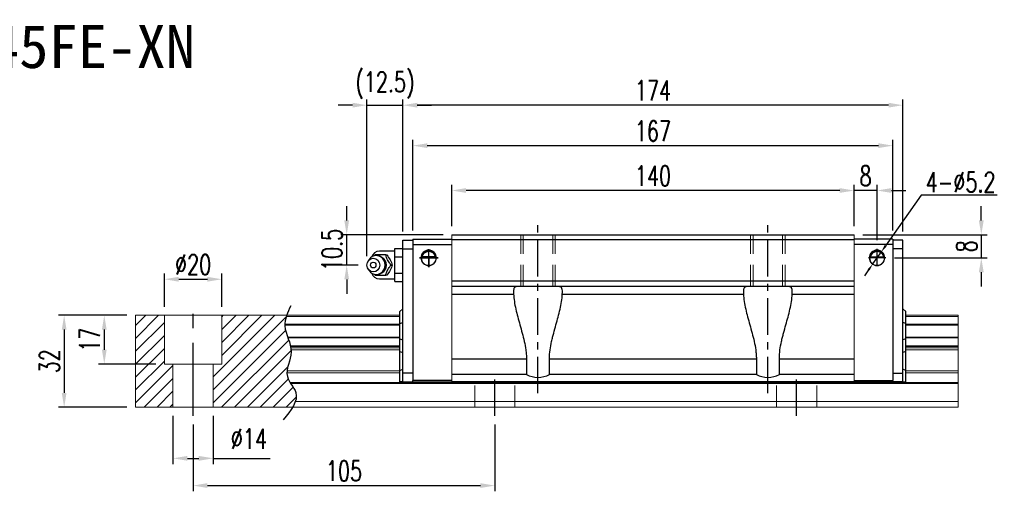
# Model space of a CAD drawing. Header units: millimetres. Extents: x 60 to 638, y 619 to 1098.
# Tile 3 of 3: x 295 to 638, y 619 to 783. Entities that reach past the tile are written whole.
import ezdxf
from ezdxf.enums import TextEntityAlignment as Align

# ---------------------------------------------------------------- set-up
doc = ezdxf.new("R2010")
doc.units = ezdxf.units.MM
doc.header["$LTSCALE"] = 2
doc.header["$PDSIZE"] = -1
for name, pattern in [('CENTER', [10.16, 6.35, -1.27, 1.27, -1.27]), ('DASHED', [0.75, 0.5, -0.25]), ('HIDDEN', [1.905, 1.27, -0.635])]:
    doc.linetypes.add(name, pattern=pattern)
for name, color, linetype in [('2', 7, 'Continuous'), ('CHA', 2, 'Continuous'), ('CL', 1, 'CENTER'), ('DIM', 4, 'Continuous'), ('HID', 2, 'DASHED'), ('OUT', 3, 'Continuous')]:
    doc.layers.add(name, color=color, linetype=linetype)
doc.styles.add('DIM-7', font='SIMPLEX.shx', dxfattribs={"width": 0.7, "bigfont": 'chineset.shx'})
doc.styles.add('T', font='kaiu.ttf')
doc.dimstyles.new('CNS', dxfattribs={"dimtxt": 3.5, "dimasz": 2.5, "dimexe": 1, "dimexo": 1.5, "dimgap": 0.09, "dimtad": 0, "dimdsep": 46, "dimtxsty": 'DIM-7', "dimcen": 0.09, "dimclrd": 1, "dimclre": 1, "dimclrt": 4, "dimadec": 0, "dimazin": 0, "dimtfac": 1, "dimtix": 1, "dimtmove": 2, "dimatfit": 3, "dimfxl": 1, "dimtvp": 0.971429, "dimtolj": 1, "dimarcsym": 0})
doc.dimstyles.new('CNSx1 (指線專用)', dxfattribs={"dimscale": 0.56, "dimtxt": 3.5, "dimasz": 2.5, "dimexe": 1, "dimexo": 1.5, "dimgap": 1, "dimtad": 1, "dimtih": 1, "dimtoh": 1, "dimdsep": 46, "dimtxsty": 'DIM-7', "dimcen": 0.09, "dimclrd": 256, "dimclre": 256, "dimclrt": 4, "dimadec": 0, "dimazin": 0, "dimtfac": 1, "dimtix": 1, "dimtmove": 1, "dimatfit": 3, "dimfxl": 1, "dimtvp": 0.971429, "dimtolj": 1, "dimarcsym": 0})

# ---------------------------------------------------------------- blocks, each defined once
blk = doc.blocks.new('*D7')
at = {"color": 7, "lineweight": -2}
for p, q in [((355.28, 642.34), (355.28, 619.07)), ((460.28, 642.34), (460.28, 619.07)), ((360.28, 621.07), (455.28, 621.07))]:
    blk.add_line(p, q, dxfattribs=at)
at = {"color": 7}
for points in [[(360.28, 621.91), (360.28, 620.24), (355.28, 621.07)], [(455.28, 621.91), (455.28, 620.24), (460.28, 621.07)]]:
    blk.add_solid(points, dxfattribs=at)
at = {"layer": 'DEFPOINTS', "color": 0}
for p in [(355.28, 645.34), (460.28, 645.34), (460.28, 621.07)]:
    blk.add_point(p, dxfattribs=at)
at = {"color": 7, "insert": (407.78, 626.17), "char_height": 7, "attachment_point": 5, "style": 'DIM-7'}
blk.add_mtext('\\A1;105', dxfattribs=at)
blk = doc.blocks.new('*D14')
at = {"color": 7, "lineweight": -2}
for p, q in [((345.28, 683.34), (345.28, 694.89)), ((350.28, 692.89), (360.28, 692.89)), ((365.28, 683.34), (365.28, 694.89))]:
    blk.add_line(p, q, dxfattribs=at)
at = {"color": 7}
for points in [[(350.28, 693.72), (350.28, 692.05), (345.28, 692.89)], [(360.28, 693.72), (360.28, 692.05), (365.28, 692.89)]]:
    blk.add_solid(points, dxfattribs=at)
at = {"layer": 'DEFPOINTS', "color": 0}
for p in [(365.28, 692.89), (345.28, 680.34), (365.28, 680.34)]:
    blk.add_point(p, dxfattribs=at)
at = {"color": 7, "insert": (355.28, 697.99), "char_height": 7, "attachment_point": 5, "style": 'DIM-7'}
blk.add_mtext('\\A1;%%C20', dxfattribs=at)
blk = doc.blocks.new('*D15')
at = {"color": 7, "lineweight": -2}
for p, q in [((332.28, 680.34), (322.38, 680.34)), ((324.38, 675.34), (324.38, 668.34)), ((342.28, 663.34), (322.38, 663.34))]:
    blk.add_line(p, q, dxfattribs=at)
at = {"color": 7}
for points in [[(323.55, 675.34), (325.21, 675.34), (324.38, 680.34)], [(323.55, 668.34), (325.21, 668.34), (324.38, 663.34)]]:
    blk.add_solid(points, dxfattribs=at)
at = {"layer": 'DEFPOINTS', "color": 0}
for p in [(335.28, 680.34), (324.38, 663.34), (345.28, 663.34)]:
    blk.add_point(p, dxfattribs=at)
at = {"color": 7, "insert": (319.28, 671.84), "char_height": 7, "attachment_point": 5, "rotation": 90, "style": 'DIM-7'}
blk.add_mtext('\\A1;17', dxfattribs=at)
blk = doc.blocks.new('*D16')
at = {"color": 7, "lineweight": -2}
for p, q in [((332.28, 680.34), (308.42, 680.34)), ((310.42, 675.34), (310.42, 653.34)), ((332.28, 648.34), (308.42, 648.34))]:
    blk.add_line(p, q, dxfattribs=at)
at = {"color": 7}
for points in [[(309.59, 675.34), (311.25, 675.34), (310.42, 680.34)], [(309.59, 653.34), (311.25, 653.34), (310.42, 648.34)]]:
    blk.add_solid(points, dxfattribs=at)
at = {"layer": 'DEFPOINTS', "color": 0}
for p in [(335.28, 680.34), (310.42, 648.34), (335.28, 648.34)]:
    blk.add_point(p, dxfattribs=at)
at = {"color": 7, "insert": (305.32, 664.34), "char_height": 7, "attachment_point": 5, "rotation": 90, "style": 'DIM-7'}
blk.add_mtext('\\A1;32', dxfattribs=at)
blk = doc.blocks.new('*D17')
at = {"color": 7, "lineweight": -2}
for p, q in [((580.28, 723.77), (575.28, 723.77)), ((585.28, 711.34), (585.28, 725.77)), ((593.28, 723.77), (585.28, 723.77)), ((593.28, 706.48), (593.28, 725.77)), ((598.28, 723.77), (603.28, 723.77))]:
    blk.add_line(p, q, dxfattribs=at)
at = {"color": 7}
for points in [[(580.28, 724.61), (580.28, 722.94), (585.28, 723.77)], [(598.28, 724.61), (598.28, 722.94), (593.28, 723.77)]]:
    blk.add_solid(points, dxfattribs=at)
at = {"layer": 'DEFPOINTS', "color": 0}
for p in [(585.28, 723.77), (585.28, 708.34), (593.28, 703.48)]:
    blk.add_point(p, dxfattribs=at)
at = {"color": 7, "insert": (589.28, 728.87), "char_height": 7, "attachment_point": 5, "style": 'DIM-7'}
blk.add_mtext('\\A1;8', dxfattribs=at)
blk = doc.blocks.new('*D19')
at = {"color": 7, "lineweight": -2}
for p, q in [((445.28, 711.34), (445.28, 725.77)), ((580.28, 723.77), (450.28, 723.77)), ((585.28, 711.34), (585.28, 725.77))]:
    blk.add_line(p, q, dxfattribs=at)
at = {"color": 7}
for points in [[(450.28, 724.61), (450.28, 722.94), (445.28, 723.77)], [(580.28, 724.61), (580.28, 722.94), (585.28, 723.77)]]:
    blk.add_solid(points, dxfattribs=at)
at = {"layer": 'DEFPOINTS', "color": 0}
for p in [(445.28, 723.77), (445.28, 708.34), (585.28, 708.34)]:
    blk.add_point(p, dxfattribs=at)
at = {"color": 7, "insert": (515.28, 728.87), "char_height": 7, "attachment_point": 5, "style": 'DIM-7'}
blk.add_mtext('\\A1;140', dxfattribs=at)
blk = doc.blocks.new('*D6')
at = {"color": 7, "lineweight": -2}
for p, q in [((428.28, 709.49), (428.28, 755.47)), ((602.28, 709.49), (602.28, 755.47)), ((597.28, 753.47), (433.28, 753.47))]:
    blk.add_line(p, q, dxfattribs=at)
at = {"color": 7}
for points in [[(433.28, 754.31), (433.28, 752.64), (428.28, 753.47)], [(597.28, 754.31), (597.28, 752.64), (602.28, 753.47)]]:
    blk.add_solid(points, dxfattribs=at)
at = {"layer": 'DEFPOINTS', "color": 0}
for p in [(428.28, 753.47), (428.28, 706.49), (602.28, 706.49)]:
    blk.add_point(p, dxfattribs=at)
at = {"color": 7, "insert": (515.28, 758.57), "char_height": 7, "attachment_point": 5, "style": 'DIM-7'}
blk.add_mtext('\\A1;174', dxfattribs=at)
blk = doc.blocks.new('*D20')
at = {"color": 7, "lineweight": -2}
for p, q in [((629.55, 713.34), (629.55, 718.34)), ((588.28, 708.34), (631.55, 708.34)), ((629.55, 708.34), (629.55, 700.34)), ((599.3, 700.34), (631.55, 700.34)), ((629.55, 695.34), (629.55, 690.34))]:
    blk.add_line(p, q, dxfattribs=at)
at = {"color": 7}
for points in [[(628.71, 713.34), (630.38, 713.34), (629.55, 708.34)], [(628.71, 695.34), (630.38, 695.34), (629.55, 700.34)]]:
    blk.add_solid(points, dxfattribs=at)
at = {"layer": 'DEFPOINTS', "color": 0}
for p in [(585.28, 708.34), (596.3, 700.34), (629.55, 700.34)]:
    blk.add_point(p, dxfattribs=at)
at = {"color": 7, "insert": (624.45, 704.34), "char_height": 7, "attachment_point": 5, "rotation": 90, "style": 'DIM-7'}
blk.add_mtext('\\A1;8', dxfattribs=at)
blk = doc.blocks.new('*D22')
at = {"layer": 'DEFPOINTS', "color": 0}
for p in [(598.78, 739.39), (431.78, 706.84), (598.78, 706.84)]:
    blk.add_point(p, dxfattribs=at)
at = {"layer": 'DIM', "color": 7, "lineweight": -2}
for p, q in [((431.78, 709.84), (431.78, 741.39)), ((598.78, 709.84), (598.78, 741.39)), ((436.78, 739.39), (593.78, 739.39))]:
    blk.add_line(p, q, dxfattribs=at)
at = {"layer": 'DIM', "color": 7}
for points in [[(436.78, 740.22), (436.78, 738.56), (431.78, 739.39)], [(593.78, 740.22), (593.78, 738.56), (598.78, 739.39)]]:
    blk.add_solid(points, dxfattribs=at)
at = {"layer": 'DIM', "color": 7, "insert": (515.28, 744.49), "char_height": 7, "attachment_point": 5, "style": 'DIM-7'}
blk.add_mtext('\\A1;167', dxfattribs=at)
blk = doc.blocks.new('*D24')
at = {"layer": 'DEFPOINTS', "color": 0}
for p in [(408.73, 708.34), (445.28, 708.34), (415.78, 697.84)]:
    blk.add_point(p, dxfattribs=at)
at = {"layer": 'DIM', "color": 7, "lineweight": -2}
for p, q in [((408.73, 713.34), (408.73, 718.34)), ((442.28, 708.34), (406.73, 708.34)), ((408.73, 697.84), (408.73, 708.34)), ((412.78, 697.84), (406.73, 697.84)), ((408.73, 692.84), (408.73, 687.84))]:
    blk.add_line(p, q, dxfattribs=at)
at = {"layer": 'DIM', "color": 7}
for points in [[(407.9, 713.34), (409.56, 713.34), (408.73, 708.34)], [(407.9, 692.84), (409.56, 692.84), (408.73, 697.84)]]:
    blk.add_solid(points, dxfattribs=at)
at = {"layer": 'DIM', "color": 7, "insert": (403.63, 703.09), "char_height": 7, "attachment_point": 5, "rotation": 90, "style": 'DIM-7'}
blk.add_mtext('\\A1;10.5', dxfattribs=at)
blk = doc.blocks.new('*D25')
at = {"color": 7, "lineweight": -2}
for p, q in [((415.78, 700.87), (415.78, 755.47)), ((428.28, 709.49), (428.28, 755.47)), ((410.78, 753.47), (405.78, 753.47)), ((415.78, 753.47), (428.28, 753.47)), ((433.28, 753.47), (438.28, 753.47))]:
    blk.add_line(p, q, dxfattribs=at)
at = {"color": 7}
for points in [[(410.78, 754.31), (410.78, 752.64), (415.78, 753.47)], [(433.28, 754.31), (433.28, 752.64), (428.28, 753.47)]]:
    blk.add_solid(points, dxfattribs=at)
at = {"layer": 'DEFPOINTS', "color": 0}
for p in [(428.28, 753.47), (428.28, 706.49), (415.78, 697.87)]:
    blk.add_point(p, dxfattribs=at)
at = {"color": 7, "insert": (422.03, 760.41), "char_height": 7, "attachment_point": 5, "style": 'DIM-7'}
blk.add_mtext('\\A1;(12.5)', dxfattribs=at)
blk = doc.blocks.new('*D27')
at = {"color": 7, "lineweight": -2}
for p, q in [((348.28, 645.34), (348.28, 628.55)), ((362.28, 645.34), (362.28, 628.55)), ((353.28, 630.55), (357.28, 630.55)), ((362.28, 630.55), (382.14, 630.55))]:
    blk.add_line(p, q, dxfattribs=at)
at = {"color": 7}
for points in [[(353.28, 631.39), (353.28, 629.72), (348.28, 630.55)], [(357.28, 631.39), (357.28, 629.72), (362.28, 630.55)]]:
    blk.add_solid(points, dxfattribs=at)
at = {"layer": 'DEFPOINTS', "color": 0}
for p in [(348.28, 648.34), (362.28, 648.34), (362.28, 630.55)]:
    blk.add_point(p, dxfattribs=at)
at = {"color": 7, "insert": (374.71, 637.35), "char_height": 7, "attachment_point": 5, "style": 'DIM-7'}
blk.add_mtext('\\A1;%%C14', dxfattribs=at)
blk = doc.blocks.new('*D50')
at = {"color": 0, "lineweight": -2}
for p, q in [((608.61, 722.19), (596.21, 704.51)), ((635.04, 722.19), (608.61, 722.19)), ((591.78, 698.21), (594.77, 702.46)), ((590.35, 696.16), (588.91, 694.12))]:
    blk.add_line(p, q, dxfattribs=at)
at = {"color": 0}
for points in [[(595.87, 704.75), (596.55, 704.27), (594.77, 702.46)], [(590.01, 696.4), (590.69, 695.92), (591.78, 698.21)]]:
    blk.add_solid(points, dxfattribs=at)
at = {"layer": 'DEFPOINTS', "color": 0}
for p in [(594.77, 702.46), (591.78, 698.21)]:
    blk.add_point(p, dxfattribs=at)
at = {"color": 0, "insert": (622.33, 726.69), "char_height": 3.5, "attachment_point": 5, "style": 'DIM-7'}
blk.add_mtext('\\A1;{\\H2x;4-∅5.2}', dxfattribs=at)

msp = doc.modelspace()

# ---------------------------------------------------------------- hatches: boundary and pattern name
at = {"layer": 'DIM'}
h = msp.add_hatch(dxfattribs=at)
h.set_pattern_fill('ANSI31', color=0, style=0)
h.set_pattern_definition([(45, (31.3283, 507.5548), (-2.245064, 2.245064), [])])
edge = h.paths.add_edge_path()
edge.add_spline(control_points=[(388.178, 672.767), (387.714, 674.068), (387.252, 675.444), (387.209, 676.822), (387.207, 676.907)], knot_values=[7.0410379, 7.0410379, 7.0410379, 7.0410379, 11.0834181, 11.3490412, 11.3490412, 11.3490412, 11.3490412], degree=3, periodic=0)
edge.add_spline(control_points=[(387.207, 676.907), (387.206, 677.005), (387.207, 677.103), (387.209, 677.201)], knot_values=[6.7346274, 6.7346274, 6.7346274, 6.7346274, 7.0410379, 7.0410379, 7.0410379, 7.0410379], degree=3, periodic=0)
edge.add_spline(control_points=[(387.209, 677.201), (387.234, 678.104), (387.424, 679.008), (387.71, 679.912)], knot_values=[3.908874, 3.908874, 3.908874, 3.908874, 6.7346274, 6.7346274, 6.7346274, 6.7346274], degree=3, periodic=0)
edge.add_spline(control_points=[(387.71, 679.912), (387.755, 680.054), (387.802, 680.195), (387.852, 680.337)], knot_values=[3.466366, 3.466366, 3.466366, 3.466366, 3.908874, 3.908874, 3.908874, 3.908874], degree=3, periodic=0)
edge.add_line((387.848, 680.337), (365.277, 680.337))
edge.add_line((365.277, 680.337), (365.277, 663.337))
edge.add_line((365.277, 663.337), (362.277, 663.337))
edge.add_line((362.277, 663.337), (362.277, 648.337))
edge.add_line((362.277, 648.337), (389.919, 648.337))
edge.add_spline(control_points=[(389.919, 648.337), (390.323, 649.007), (390.655, 649.674), (390.88, 650.337)], knot_values=[35.0876755, 35.0876755, 35.0876755, 35.0876755, 37.2888756, 37.2888756, 37.2888756, 37.2888756], degree=3, periodic=0)
edge.add_spline(control_points=[(390.88, 650.337), (391.238, 651.39), (391.42, 653.514), (389.92, 655.562), (389.239, 656.63)], knot_values=[27.949439, 27.949439, 27.949439, 27.949439, 31.4503537, 35.0876755, 35.0876755, 35.0876755, 35.0876755], degree=3, periodic=0)
edge.add_spline(control_points=[(389.239, 656.63), (389.165, 656.747), (389.091, 656.865), (389.018, 656.983)], knot_values=[27.5490533, 27.5490533, 27.5490533, 27.5490533, 27.949439, 27.949439, 27.949439, 27.949439], degree=3, periodic=0)
edge.add_spline(control_points=[(389.018, 656.983), (388.617, 657.641), (388.053, 658.721), (387.94, 659.855), (387.945, 660.294)], knot_values=[23.9494384, 23.9494384, 23.9494384, 23.9494384, 26.1777675, 27.5490533, 27.5490533, 27.5490533, 27.5490533], degree=3, periodic=0)
edge.add_spline(control_points=[(387.945, 660.294), (387.947, 660.528), (387.963, 660.764), (387.99, 661.001)], knot_values=[23.2175338, 23.2175338, 23.2175338, 23.2175338, 23.9494384, 23.9494384, 23.9494384, 23.9494384], degree=3, periodic=0)
edge.add_spline(control_points=[(387.99, 661.001), (388.233, 663.142), (389.478, 665.637), (389.403, 668.053), (389.387, 668.275)], knot_values=[15.9420699, 15.9420699, 15.9420699, 15.9420699, 22.5462419, 23.2175338, 23.2175338, 23.2175338, 23.2175338], degree=3, periodic=0)
edge.add_spline(control_points=[(389.387, 668.275), (389.369, 668.512), (389.34, 668.747), (389.303, 668.982)], knot_values=[15.228195, 15.228195, 15.228195, 15.228195, 15.9420699, 15.9420699, 15.9420699, 15.9420699], degree=3, periodic=0)
edge.add_spline(control_points=[(389.303, 668.982), (389.276, 669.15), (389.244, 669.317), (389.209, 669.483)], knot_values=[14.7203513, 14.7203513, 14.7203513, 14.7203513, 15.228195, 15.228195, 15.228195, 15.228195], degree=3, periodic=0)
edge.add_spline(control_points=[(389.209, 669.483), (389.189, 669.576), (389.168, 669.669), (389.146, 669.761)], knot_values=[14.4372251, 14.4372251, 14.4372251, 14.4372251, 14.7203513, 14.7203513, 14.7203513, 14.7203513], degree=3, periodic=0)
edge.add_spline(control_points=[(389.146, 669.761), (388.929, 670.673), (388.605, 671.575), (388.283, 672.473)], knot_values=[11.6531458, 11.6531458, 11.6531458, 11.6531458, 14.4372251, 14.4372251, 14.4372251, 14.4372251], degree=3, periodic=0)
edge.add_spline(control_points=[(388.283, 672.473), (388.248, 672.571), (388.213, 672.669), (388.178, 672.767)], knot_values=[11.3490412, 11.3490412, 11.3490412, 11.3490412, 11.6531458, 11.6531458, 11.6531458, 11.6531458], degree=3, periodic=0)
edge.add_line((388.178, 672.767), (388.178, 672.767))
h.paths.add_polyline_path([(345.277, 680.337), (335.277, 680.337), (335.277, 648.337), (348.277, 648.337), (348.277, 663.337), (345.277, 663.337)])

# ---------------------------------------------------------------- linework, layer by layer
at = {"layer": '2', "color": 0, "linetype": 'Continuous'}
for p, q in [((428.277, 706.487), (431.777, 706.487)), ((428.277, 703.487), (428.277, 706.487)), ((431.777, 706.837), (431.777, 704.937)), ((431.777, 706.837), (445.276, 706.837)), ((598.777, 706.837), (585.277, 706.837)), ((598.777, 706.837), (598.777, 704.937)), ((602.277, 706.487), (598.777, 706.487)), ((602.277, 703.487), (602.277, 706.487)), ((425.477, 702.637), (420.194, 702.637)), ((425.477, 703.61), (428.277, 703.61)), ((425.477, 700.723), (425.477, 703.61)), ((428.277, 660.237), (428.277, 703.487)), ((428.277, 703.487), (431.777, 703.487)), ((431.777, 704.937), (445.276, 704.937)), ((431.777, 704.937), (431.777, 657.637)), ((598.777, 704.937), (585.277, 704.937)), ((598.777, 704.937), (598.777, 657.637)), ((602.277, 703.487), (598.777, 703.487)), ((602.277, 660.237), (602.277, 703.487)), ((416.574, 699.796), (416.21, 699.261)), ((425.477, 700.723), (428.277, 700.723)), ((425.477, 694.95), (425.477, 700.723)), ((434.677, 700.337), (439.877, 700.337)), ((439.585, 700.612), (434.968, 700.612)), ((439.557, 700.637), (434.996, 700.637)), ((590.968, 700.612), (595.585, 700.612)), ((590.996, 700.637), (595.557, 700.637)), ((416.21, 696.412), (416.574, 695.878)), ((420.194, 693.037), (425.477, 693.037)), ((425.477, 692.063), (425.477, 694.95)), ((425.477, 694.95), (428.277, 694.95)), ((425.477, 692.063), (428.277, 692.063)), ((427.277, 681.637), (428.277, 682.637)), ((603.277, 681.637), (602.277, 682.637)), ((427.277, 677.489), (427.277, 681.637)), ((603.277, 677.489), (603.277, 681.637)), ((427.277, 677.489), (428.277, 677.853)), ((427.277, 672.184), (427.277, 677.489)), ((603.277, 677.489), (602.277, 677.853)), ((603.277, 672.184), (603.277, 677.489)), ((427.277, 672.184), (428.277, 671.82)), ((427.277, 667.715), (427.277, 672.184)), ((603.277, 672.184), (602.277, 671.82)), ((603.277, 667.715), (603.277, 672.184)), ((427.277, 661.125), (427.277, 667.715)), ((427.277, 667.715), (428.277, 667.351)), ((603.277, 667.715), (602.277, 667.351)), ((603.277, 661.125), (603.277, 667.715)), ((427.277, 661.125), (428.277, 661.539)), ((603.277, 661.125), (602.277, 661.539)), ((427.277, 657.237), (427.277, 661.125)), ((431.777, 660.237), (428.277, 660.237)), ((428.277, 657.237), (428.277, 660.237)), ((598.777, 660.237), (602.277, 660.237)), ((602.277, 657.237), (602.277, 660.237)), ((603.277, 657.237), (603.277, 661.125)), ((428.277, 657.237), (427.277, 657.237)), ((428.277, 657.237), (431.777, 657.237)), ((431.777, 657.237), (431.777, 657.637)), ((445.277, 657.637), (431.777, 657.637)), ((431.777, 657.237), (445.356, 657.237)), ((598.777, 657.237), (585.197, 657.237)), ((585.277, 657.637), (598.777, 657.637)), ((598.777, 657.237), (598.777, 657.637)), ((602.277, 657.237), (598.777, 657.237)), ((602.277, 657.237), (603.277, 657.237))]:
    msp.add_line(p, q, dxfattribs=at)
for centre, radius, start, end in [((420.194, 699.637), 3, 89.99998, 161.42204), ((437.277, 700.337), 2.7, 90, 270), ((437.277, 700.337), 2.6, 90, 270), ((437.277, 700.337), 2.7, 270, 90), ((437.277, 700.337), 2.6, 270, 90), ((593.277, 700.337), 2.7, 90, 270), ((593.277, 700.337), 2.6, 90, 270), ((593.277, 700.337), 2.7, 270, 90), ((593.277, 700.337), 2.6, 270, 90), ((420.194, 696.037), 3, 198.57796, 270.00002)]:
    msp.add_arc(centre, radius, start, end, dxfattribs=at)
at = {"layer": '2', "color": 0, "linetype": 'Continuous', "extrusion": (0, 0, -1)}
for centre, start, end in [((-437.277, 700.337), 7.49472, 90), ((-437.277, 700.337), 90, 172.50528), ((-593.277, 700.337), 7.49472, 90), ((-593.277, 700.337), 90, 172.50528)]:
    msp.add_arc(centre, 2.3, start, end, dxfattribs=at)
at = {"layer": '2', "color": 0, "linetype": 'Continuous'}
for major_axis in [(0, -2.4), (0, -1)]:
    msp.add_ellipse((417.994, 697.837), major_axis=major_axis, ratio=0.9238797, dxfattribs=at)
for centre, major_axis, start_param, end_param in [((419.027, 697.837), (0, -3.3), 3.1415926, 4.0769035), ((419.027, 697.837), (0, -3.3), 0, 3.1415927), ((419.842, 697.837), (0, -2.962), 0.4233297, 2.6987264), ((419.027, 697.837), (0, -3.3), 5.3479724, 6.2831853)]:
    msp.add_ellipse(centre, major_axis=major_axis, ratio=0.9238797, start_param=start_param, end_param=end_param, dxfattribs=at)
for points, knots in [([(434.968, 700.612), (434.994, 700.844), (435.056, 701.071), (435.228, 701.477), (435.339, 701.661), (435.656, 702.062), (435.883, 702.257), (436.303, 702.502), (436.484, 702.58), (436.798, 702.667), (436.919, 702.691), (437.122, 702.712), (437.199, 702.717), (437.277, 702.717)], [0, 0, 0, 0, 0.187135, 0.187135, 0.3722972, 0.3722972, 0.651232, 0.651232, 0.8354912, 0.8354912, 0.9393137, 0.9393137, 1, 1, 1, 1]), ([(437.277, 702.717), (437.403, 702.717), (437.53, 702.705), (437.825, 702.655), (437.989, 702.605), (438.428, 702.422), (438.684, 702.25), (439.075, 701.856), (439.228, 701.649), (439.439, 701.229), (439.512, 701.022), (439.568, 700.741), (439.578, 700.677), (439.585, 700.612)], [0, 0, 0, 0, 0.0998047, 0.0998047, 0.2515472, 0.2515472, 0.5439534, 0.5439534, 0.769985, 0.769985, 0.9482846, 0.9482846, 1, 1, 1, 1]), ([(593.277, 702.717), (593.151, 702.717), (593.023, 702.705), (592.728, 702.655), (592.565, 702.605), (592.126, 702.422), (591.87, 702.25), (591.478, 701.856), (591.325, 701.649), (591.114, 701.229), (591.041, 701.022), (590.985, 700.741), (590.975, 700.677), (590.968, 700.612)], [0, 0, 0, 0, 0.0998047, 0.0998047, 0.2515472, 0.2515472, 0.5439534, 0.5439534, 0.769985, 0.769985, 0.9482846, 0.9482846, 1, 1, 1, 1]), ([(595.585, 700.612), (595.559, 700.844), (595.497, 701.071), (595.325, 701.477), (595.214, 701.661), (594.898, 702.062), (594.67, 702.257), (594.25, 702.502), (594.069, 702.58), (593.756, 702.667), (593.634, 702.691), (593.432, 702.712), (593.354, 702.717), (593.277, 702.717)], [0, 0, 0, 0, 0.187135, 0.187135, 0.3722972, 0.3722972, 0.651232, 0.651232, 0.8354912, 0.8354912, 0.9393137, 0.9393137, 1, 1, 1, 1]), ([(422.318, 701.337), (421.599, 701.337), (420.831, 701.337), (419.523, 701.337), (419.037, 701.337), (418.584, 701.337)], [0, 0, 0, 0, 0.5, 0.5, 1, 1, 1, 1]), ([(422.327, 697.837), (422.326, 698.087), (422.271, 698.584), (422.014, 699.311), (421.586, 699.97), (421.011, 700.513), (420.326, 700.902), (419.646, 701.107), (419.209, 701.127), (419.026, 701.118)], [0, 0, 0, 0, 0.1424122, 0.2912277, 0.4421098, 0.5939693, 0.7455107, 0.8956214, 1, 1, 1, 1]), ([(424.185, 697.837), (423.919, 698.183), (423.652, 698.537), (423.235, 699.166), (423.074, 699.435), (422.805, 699.962), (422.694, 700.224), (422.491, 700.771), (422.402, 701.056), (422.318, 701.337)], [0, 0, 0, 0, 0.316279, 0.316279, 0.5305075, 0.5305075, 0.7443494, 0.7443494, 1, 1, 1, 1]), ([(422.733, 701.337), (423.145, 700.79), (423.543, 700.204), (424.196, 698.982), (424.427, 698.387), (424.599, 697.837)], [0, 0, 0, 0, 0.5, 0.5, 1, 1, 1, 1]), ([(419.368, 694.559), (419.416, 694.562), (419.711, 694.59), (420.243, 694.741), (420.903, 695.087), (421.464, 695.572), (421.904, 696.165), (422.203, 696.844), (422.314, 697.417), (422.327, 697.75), (422.327, 697.837)], [0, 0, 0, 0, 0.0297339, 0.1848987, 0.3380427, 0.4898314, 0.6411412, 0.7929758, 0.9463445, 1, 1, 1, 1]), ([(422.318, 694.337), (422.421, 694.683), (422.532, 695.037), (422.786, 695.666), (422.912, 695.935), (423.206, 696.462), (423.374, 696.724), (423.754, 697.271), (423.969, 697.556), (424.185, 697.837)], [0, 0, 0, 0, 0.316279, 0.316279, 0.5305075, 0.5305075, 0.7443494, 0.7443494, 1, 1, 1, 1]), ([(424.599, 697.837), (424.428, 697.29), (424.202, 696.704), (423.551, 695.482), (423.147, 694.887), (422.733, 694.337)], [0, 0, 0, 0, 0.5, 0.5, 1, 1, 1, 1]), ([(418.584, 694.337), (419.044, 694.337), (419.537, 694.337), (420.886, 694.337), (421.609, 694.337), (422.318, 694.337)], [0, 0, 0, 0, 0.5, 0.5, 1, 1, 1, 1])]:
    msp.add_open_spline(points, degree=3, knots=knots, dxfattribs=at)
for points, degree in [([(418.584, 701.337), (418.496, 701.222), (418.408, 701.106), (418.32, 700.989)], 3), ([(422.318, 701.337), (422.732, 701.337)], 1), ([(434.996, 700.637), (434.987, 700.628), (434.977, 700.62), (434.968, 700.612)], 3), ([(439.585, 700.612), (439.576, 700.62), (439.567, 700.628), (439.557, 700.637)], 3), ([(590.968, 700.612), (590.977, 700.62), (590.987, 700.628), (590.996, 700.637)], 3), ([(595.557, 700.637), (595.567, 700.628), (595.576, 700.62), (595.585, 700.612)], 3), ([(424.185, 697.837), (424.599, 697.837)], 1), ([(418.34, 694.658), (418.421, 694.55), (418.502, 694.443), (418.584, 694.337)], 3), ([(419.049, 694.558), (419.106, 694.555), (419.163, 694.553), (419.22, 694.554)], 3), ([(422.732, 694.337), (422.318, 694.337)], 1)]:
    msp.add_open_spline(points, degree=degree, dxfattribs=at)
at = {"layer": 'CL', "color": 0}
for p, q in [((475.277, 653.237), (475.277, 712.337)), ((555.277, 653.237), (555.277, 712.337)), ((460.277, 645.337), (460.277, 660.487)), ((565.277, 645.337), (565.277, 660.237))]:
    msp.add_line(p, q, dxfattribs=at)
at = {"layer": 'CL', "color": 0, "ltscale": 2}
msp.add_line((355.277, 645.337), (355.277, 683.337), dxfattribs=at)
at = {"layer": 'DIM', "color": 0}
for p, q in [((437.277, 697.147), (437.277, 703.308)), ((593.277, 697.385), (593.277, 703.479)), ((440.587, 700.337), (434.042, 700.337)), ((434.042, 700.337), (437.277, 700.337)), ((437.277, 700.337), (440.587, 700.337)), ((437.277, 700.337), (437.277, 697.147)), ((596.303, 700.337), (590.31, 700.337))]:
    msp.add_line(p, q, dxfattribs=at)
msp.add_open_spline([(389.267, 683.665), (388.182, 681.326), (385.717, 676.009), (391.431, 667.927), (386.002, 659.525), (393.549, 652.33), (389.292, 647.187), (386.631, 643.972)], degree=3, knots=[0, 0, 0, 0, 7.306661, 16.6133617, 25.3207242, 31.5867608, 42.0326146, 42.0326146, 42.0326146, 42.0326146], dxfattribs=at)
at = {"layer": 'HID', "color": 7, "linetype": 'HIDDEN', "lineweight": 0, "ltscale": 3}
for p, q in [((469.277, 690.337), (469.277, 708.337)), ((470.127, 690.337), (470.127, 708.337)), ((480.427, 690.337), (480.427, 708.337)), ((481.277, 690.337), (481.277, 708.337)), ((549.277, 690.337), (549.277, 708.337)), ((550.127, 690.337), (550.127, 708.337)), ((560.427, 690.337), (560.427, 708.337)), ((561.277, 690.337), (561.277, 708.337))]:
    msp.add_line(p, q, dxfattribs=at)
at = {"layer": 'HID', "color": 0, "linetype": 'HIDDEN', "lineweight": 0, "ltscale": 3}
for p, q in [((453.277, 648.337), (453.277, 657.237)), ((467.277, 648.337), (467.277, 657.237)), ((558.277, 648.337), (558.277, 657.237)), ((572.277, 648.337), (572.277, 657.237))]:
    msp.add_line(p, q, dxfattribs=at)
at = {"layer": 'OUT', "color": 7, "linetype": 'Continuous', "lineweight": 15}
for p, q in [((445.277, 708.337), (445.277, 657.237)), ((585.277, 708.337), (585.277, 657.237))]:
    msp.add_line(p, q, dxfattribs=at)
at = {"layer": 'OUT', "color": 7}
for p, q in [((445.277, 708.337), (585.277, 708.337)), ((585.277, 706.587), (445.277, 706.587)), ((585.277, 692.237), (445.277, 692.237)), ((585.277, 690.337), (445.277, 690.337)), ((445.277, 687.707), (466.797, 687.707)), ((483.756, 687.707), (546.797, 687.707)), ((563.756, 687.707), (585.277, 687.707)), ((445.277, 665.237), (471.277, 665.237)), ((471.277, 665.237), (471.277, 659.737)), ((479.277, 659.737), (479.277, 665.237)), ((479.277, 665.237), (551.277, 665.237)), ((551.277, 665.237), (551.277, 659.737)), ((559.277, 659.737), (559.277, 665.237)), ((559.277, 665.237), (585.277, 665.237)), ((471.277, 659.737), (445.277, 659.737)), ((551.277, 659.737), (479.277, 659.737)), ((585.277, 659.737), (559.277, 659.737)), ((585.277, 657.237), (445.277, 657.237))]:
    msp.add_line(p, q, dxfattribs=at)
at = {"layer": 'OUT', "color": 0, "linetype": 'Continuous', "lineweight": 15}
for p, q in [((335.277, 680.337), (427.277, 680.337)), ((335.277, 648.337), (335.277, 680.337)), ((345.277, 663.337), (345.277, 680.337)), ((365.277, 663.337), (365.277, 680.337)), ((387.71, 679.912), (427.277, 679.912)), ((603.277, 680.337), (621.539, 680.337)), ((603.277, 679.912), (621.539, 679.912)), ((621.539, 679.912), (621.539, 680.337)), ((621.539, 677.201), (621.539, 679.912)), ((387.207, 676.907), (427.277, 676.907)), ((387.209, 677.201), (427.277, 677.201)), ((603.277, 677.201), (621.539, 677.201)), ((603.277, 676.907), (621.539, 676.907)), ((621.539, 676.907), (621.539, 677.2)), ((621.539, 672.767), (621.539, 676.907)), ((388.178, 672.767), (427.277, 672.767)), ((388.283, 672.473), (427.277, 672.473)), ((603.277, 672.767), (621.539, 672.767)), ((603.277, 672.473), (621.539, 672.473)), ((621.539, 672.473), (621.539, 672.767)), ((621.539, 669.761), (621.539, 672.473)), ((389.146, 669.761), (427.277, 669.761)), ((389.209, 669.483), (427.277, 669.483)), ((389.303, 668.982), (427.277, 668.982)), ((389.387, 668.275), (427.277, 668.275)), ((603.277, 669.761), (621.539, 669.761)), ((603.277, 669.483), (621.539, 669.483)), ((603.277, 668.982), (621.539, 668.982)), ((603.277, 668.275), (621.539, 668.275)), ((621.539, 669.483), (621.539, 669.761)), ((621.539, 668.982), (621.539, 669.483)), ((621.539, 668.275), (621.539, 668.982)), ((621.539, 661.001), (621.539, 668.275)), ((345.277, 663.337), (365.277, 663.337)), ((348.277, 648.337), (348.277, 663.337)), ((362.277, 648.337), (362.277, 663.337)), ((387.945, 660.294), (427.277, 660.294)), ((387.99, 661.001), (427.277, 661.001)), ((603.277, 661.001), (621.539, 661.001)), ((603.277, 660.294), (621.539, 660.294)), ((621.539, 660.294), (621.539, 661.001)), ((621.539, 656.983), (621.539, 660.294)), ((389.018, 656.983), (621.539, 656.983)), ((389.239, 656.63), (621.539, 656.63)), ((621.539, 656.63), (621.539, 656.983)), ((621.539, 650.337), (621.539, 656.63)), ((335.277, 648.337), (621.539, 648.337)), ((390.88, 650.337), (621.539, 650.337)), ((621.539, 648.337), (621.539, 650.337))]:
    msp.add_line(p, q, dxfattribs=at)
at = {"layer": 'OUT', "color": 7}
for centre in [(475.277, 667.237), (555.277, 667.237)]:
    msp.add_arc(centre, 8.5, 241.92751, 298.07249, dxfattribs=at)
for points, knots in [([(467.987, 690.337), (467.857, 690.337), (467.736, 690.325), (467.516, 690.274), (467.419, 690.236), (467.245, 690.13), (467.169, 690.063), (467.038, 689.897), (466.983, 689.797), (466.895, 689.572), (466.861, 689.446), (466.812, 689.165), (466.796, 689.009), (466.768, 688.506), (466.777, 688.128), (466.797, 687.707)], [0, 0, 0, 0, 0.125, 0.125, 0.25, 0.25, 0.375, 0.375, 0.5, 0.5, 0.625, 0.625, 0.75, 0.75, 1, 1, 1, 1]), ([(483.756, 687.707), (483.776, 688.124), (483.785, 688.502), (483.749, 689.176), (483.703, 689.456), (483.572, 689.794), (483.518, 689.894), (483.387, 690.061), (483.311, 690.128), (483.049, 690.288), (482.826, 690.337), (482.566, 690.337)], [0, 0, 0, 0, 0.25, 0.25, 0.5, 0.5, 0.625, 0.625, 0.75, 0.75, 1, 1, 1, 1]), ([(547.987, 690.337), (547.857, 690.337), (547.736, 690.325), (547.516, 690.274), (547.419, 690.236), (547.245, 690.13), (547.169, 690.063), (547.038, 689.897), (546.983, 689.797), (546.895, 689.572), (546.861, 689.446), (546.812, 689.165), (546.796, 689.009), (546.768, 688.506), (546.777, 688.128), (546.797, 687.707)], [0, 0, 0, 0, 0.125, 0.125, 0.25, 0.25, 0.375, 0.375, 0.5, 0.5, 0.625, 0.625, 0.75, 0.75, 1, 1, 1, 1]), ([(563.756, 687.707), (563.776, 688.124), (563.785, 688.502), (563.749, 689.176), (563.703, 689.456), (563.572, 689.794), (563.518, 689.894), (563.387, 690.061), (563.311, 690.128), (563.049, 690.288), (562.826, 690.337), (562.566, 690.337)], [0, 0, 0, 0, 0.25, 0.25, 0.5, 0.5, 0.625, 0.625, 0.75, 0.75, 1, 1, 1, 1]), ([(466.797, 687.707), (466.837, 686.861), (466.933, 686.003), (467.2, 684.263), (467.373, 683.381), (467.772, 681.589), (467.999, 680.676), (468.486, 678.834), (468.744, 677.908), (469.268, 676.043), (469.535, 675.103), (470.048, 673.205), (470.296, 672.247), (470.736, 670.302), (470.927, 669.315), (471.131, 667.804), (471.185, 667.294), (471.258, 666.267), (471.277, 665.752), (471.277, 665.237)], [0, 0, 0, 0, 0.125, 0.125, 0.25, 0.25, 0.375, 0.375, 0.5, 0.5, 0.625, 0.625, 0.75, 0.75, 0.875, 0.875, 0.9375, 0.9375, 1, 1, 1, 1]), ([(479.277, 665.237), (479.277, 666.262), (479.352, 667.274), (479.62, 669.274), (479.81, 670.263), (480.141, 671.735), (480.26, 672.225), (480.505, 673.195), (480.632, 673.677), (481.02, 675.109), (481.287, 676.051), (482.071, 678.841), (482.573, 680.659), (483.173, 683.343), (483.348, 684.231), (483.62, 685.995), (483.716, 686.859), (483.756, 687.707)], [0, 0, 0, 0, 0.125, 0.125, 0.25, 0.25, 0.3125, 0.3125, 0.375, 0.375, 0.5, 0.5, 0.75, 0.75, 0.875, 0.875, 1, 1, 1, 1]), ([(546.797, 687.707), (546.837, 686.861), (546.933, 686.003), (547.2, 684.263), (547.373, 683.381), (547.772, 681.589), (547.999, 680.676), (548.486, 678.834), (548.744, 677.908), (549.268, 676.043), (549.535, 675.103), (550.048, 673.205), (550.296, 672.247), (550.736, 670.302), (550.927, 669.315), (551.131, 667.804), (551.185, 667.294), (551.258, 666.267), (551.277, 665.752), (551.277, 665.237)], [0, 0, 0, 0, 0.125, 0.125, 0.25, 0.25, 0.375, 0.375, 0.5, 0.5, 0.625, 0.625, 0.75, 0.75, 0.875, 0.875, 0.9375, 0.9375, 1, 1, 1, 1]), ([(559.277, 665.237), (559.277, 666.262), (559.352, 667.274), (559.62, 669.274), (559.81, 670.263), (560.141, 671.735), (560.26, 672.225), (560.505, 673.195), (560.632, 673.677), (561.02, 675.109), (561.287, 676.051), (562.071, 678.841), (562.573, 680.659), (563.173, 683.343), (563.348, 684.231), (563.62, 685.995), (563.716, 686.859), (563.756, 687.707)], [0, 0, 0, 0, 0.125, 0.125, 0.25, 0.25, 0.3125, 0.3125, 0.375, 0.375, 0.5, 0.5, 0.75, 0.75, 0.875, 0.875, 1, 1, 1, 1])]:
    msp.add_open_spline(points, degree=3, knots=knots, dxfattribs=at)

# ---------------------------------------------------------------- texts
at = {"layer": 'CHA', "color": 7, "style": 'T'}
msp.add_text('TRH45FE-XN', height=15, dxfattribs=at).set_placement((304.964, 773.789), align=Align.MIDDLE)

# ---------------------------------------------------------------- dimensions: what is measured, and where the dimension line sits
at = {"color": 0}
for base, p1, p2, text, picture, middle in [((428.277, 753.472), (415.777, 697.865), (428.277, 706.487), '(<>)', '*D25', (422.027, 760.406)), ((365.277, 692.887), (345.277, 680.337), (365.277, 680.337), '%%C<>', '*D14', (355.277, 697.987))]:
    dim = msp.add_linear_dim(base=base, p1=p1, p2=p2, text=text, dimstyle='CNS', override={"dimscale": 2, "dimgap": 0.8, "dimtad": 1, "dimclrd": 7, "dimclre": 7, "dimclrt": 7, "dimtmove": 1}, dxfattribs=at)
    dim.commit()
    dim.dimension.update_dxf_attribs({"geometry": picture, "text_midpoint": middle})
for base, p1, p2, picture, middle in [((428.277, 753.472), (602.277, 706.487), (428.277, 706.487), '*D6', (515.277, 758.572)), ((445.277, 723.772), (585.277, 708.337), (445.277, 708.337), '*D19', (515.277, 728.872)), ((585.277, 723.772), (593.277, 703.479), (585.277, 708.337), '*D17', (589.277, 728.872)), ((460.277, 621.073), (355.277, 645.337), (460.277, 645.337), '*D7', (407.777, 626.173))]:
    dim = msp.add_linear_dim(base=base, p1=p1, p2=p2, dimstyle='CNS', override={"dimscale": 2, "dimgap": 0.8, "dimtad": 1, "dimclrd": 7, "dimclre": 7, "dimclrt": 7, "dimtmove": 1}, dxfattribs=at)
    dim.commit()
    dim.dimension.update_dxf_attribs({"geometry": picture, "text_midpoint": middle})
at = {"color": 7}
dim = msp.add_diameter_dim_2p(p1=(591.783, 698.208), p2=(594.77, 702.465), text='{\\H2x;4-<>}', dimstyle='CNSx1 (指線專用)', override={"dimscale": 1, "dimclrd": 0, "dimclre": 0, "dimclrt": 0}, dxfattribs=at)
dim.commit()
dim.dimension.update_dxf_attribs({"geometry": '*D50', "text_midpoint": (608.611, 722.187), "dimtype": 163})
at = {"color": 0}
for base, p1, p2, picture, middle in [((629.545, 700.337), (585.277, 708.337), (596.303, 700.337), '*D20', (624.445, 704.337)), ((310.419, 648.337), (335.277, 680.337), (335.277, 648.337), '*D16', (305.319, 664.337)), ((324.379, 663.337), (335.277, 680.337), (345.277, 663.337), '*D15', (319.279, 671.837))]:
    dim = msp.add_linear_dim(base=base, p1=p1, p2=p2, angle=90, dimstyle='CNS', override={"dimscale": 2, "dimgap": 0.8, "dimtad": 1, "dimclrd": 7, "dimclre": 7, "dimclrt": 7, "dimtmove": 1}, dxfattribs=at)
    dim.commit()
    dim.dimension.update_dxf_attribs({"geometry": picture, "text_midpoint": middle})
dim = msp.add_linear_dim(base=(362.277, 630.553), p1=(348.277, 648.337), p2=(362.277, 648.337), angle=180, text='%%C<>', dimstyle='CNS', override={"dimscale": 2, "dimgap": 0.8, "dimclrd": 7, "dimclre": 7, "dimclrt": 7, "dimtmove": 0}, dxfattribs=at)
dim.commit()
dim.dimension.update_dxf_attribs({"geometry": '*D27', "text_midpoint": (374.71, 630.553), "dimtype": 160})
at = {"layer": 'DIM', "color": 0}
dim = msp.add_linear_dim(base=(598.777, 739.391), p1=(431.777, 706.837), p2=(598.777, 706.837), dimstyle='CNS', override={"dimscale": 2, "dimgap": 0.8, "dimtad": 1, "dimclrd": 7, "dimclre": 7, "dimclrt": 7, "dimtmove": 1}, dxfattribs=at)
dim.commit()
dim.dimension.update_dxf_attribs({"geometry": '*D22', "text_midpoint": (515.277, 744.491)})
dim = msp.add_linear_dim(base=(408.73, 708.337), p1=(415.777, 697.837), p2=(445.277, 708.337), angle=90, dimstyle='CNS', override={"dimscale": 2, "dimgap": 0.8, "dimtad": 1, "dimclrd": 7, "dimclre": 7, "dimclrt": 7, "dimtmove": 1}, dxfattribs=at)
dim.commit()
dim.dimension.update_dxf_attribs({"geometry": '*D24', "text_midpoint": (403.63, 703.087)})

doc.saveas('drawing.dxf')
